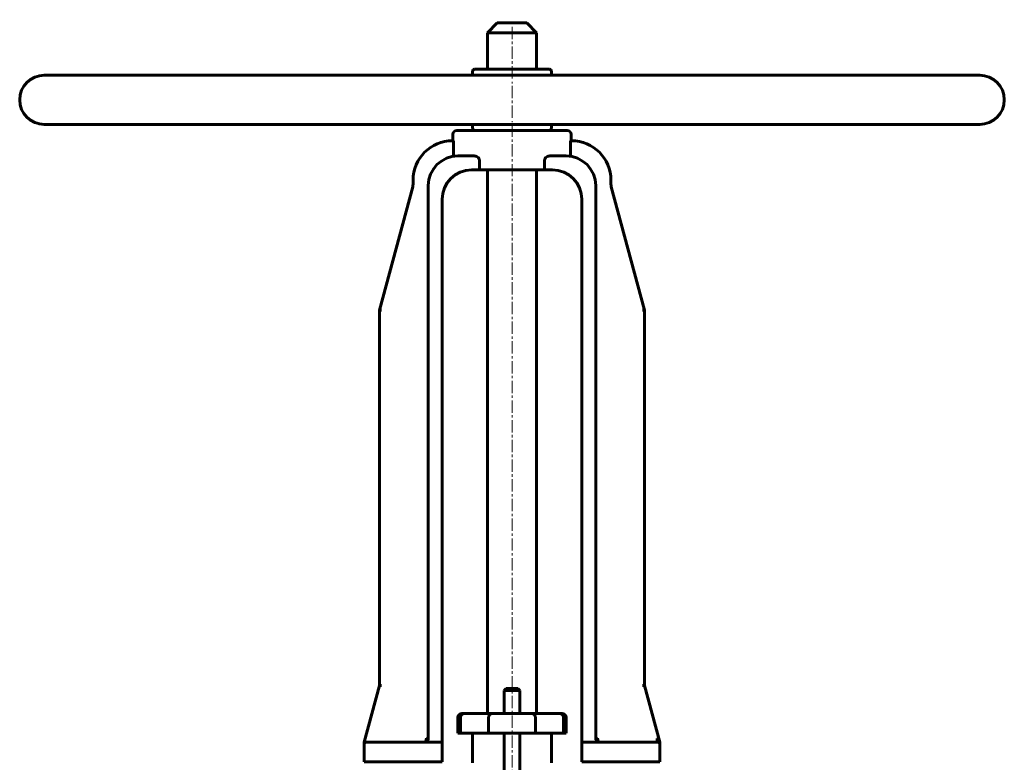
# Model space of a CAD drawing. Header units: millimetres. Extents: x -300 to 300, y -568 to 570.
# Tile 4 of 4: x -300 to 300, y 117 to 570. Entities that reach past the tile are written whole.
import ezdxf

# ---------------------------------------------------------------- set-up
doc = ezdxf.new("R2010")
doc.units = ezdxf.units.MM
doc.linetypes.add('K5LT_AXLED', pattern=[12, 7.5, -1.5, 1.5, -1.5])
doc.linetypes.add('K5LT_BASIC', pattern=[0])
doc.layers.add('Системный слой (1)', color=7, linetype='Continuous', true_color=0x6c6c6c)

# ---------------------------------------------------------------- blocks, each defined once
blk = doc.blocks.new('U1')
at = {"layer": 'Системный слой (1)', "color": 143, "linetype": 'K5LT_BASIC', "lineweight": 60, "true_color": 0x33acca}
for p, q in [((-53.39, 129.75), (-52.77, 129.83)), ((-52.77, 129.83), (-52.18, 130.08)), ((-52.18, 130.08), (-51.65, 130.5))]:
    blk.add_line(p, q, dxfattribs=at)
blk = doc.blocks.new('U4')
at = {"layer": 'Системный слой (1)', "color": 143, "linetype": 'K5LT_BASIC', "lineweight": 60, "true_color": 0x33acca}
for p, q in [((-53.39, 129.75), (-78, 129.75)), ((-42.59, 129.75), (-53.39, 129.75))]:
    blk.add_line(p, q, dxfattribs=at)
blk = doc.blocks.new('U8')
at = {"layer": 'Системный слой (1)', "color": 143, "linetype": 'K5LT_BASIC', "lineweight": 60, "true_color": 0x33acca}
for p, q in [((52.5, 129.92), (52.08, 130.14)), ((52.94, 129.79), (52.5, 129.92)), ((53.39, 129.75), (52.94, 129.79))]:
    blk.add_line(p, q, dxfattribs=at)
blk = doc.blocks.new('U11')
at = {"layer": 'Системный слой (1)', "color": 143, "linetype": 'K5LT_BASIC', "lineweight": 60, "true_color": 0x33acca}
for p, q in [((53.39, 129.75), (42.59, 129.75)), ((78, 129.75), (53.39, 129.75)), ((53.39, 129.75), (53.39, 129.75))]:
    blk.add_line(p, q, dxfattribs=at)
blk = doc.blocks.new('U15')
at = {"layer": 'Системный слой (1)', "color": 143, "linetype": 'K5LT_BASIC', "lineweight": 60, "true_color": 0x33acca}
for p, q in [((0, 162.45), (-3.6, 162.45)), ((3.6, 162.45), (0, 162.45))]:
    blk.add_line(p, q, dxfattribs=at)
blk = doc.blocks.new('U16')
at = {"layer": 'Системный слой (1)', "color": 143, "linetype": 'K5LT_BASIC', "lineweight": 60, "true_color": 0x33acca}
for p, q in [((-53.39, 129.75), (-52.75, 129.84)), ((-52.75, 129.84), (-52.14, 130.11)), ((-52.14, 130.11), (-51.6, 130.55))]:
    blk.add_line(p, q, dxfattribs=at)
blk = doc.blocks.new('U20')
at = {"layer": 'Системный слой (1)', "color": 143, "linetype": 'K5LT_BASIC', "lineweight": 60, "true_color": 0x33acca}
for start, end in [(164.28666, 171.44884), (90.00023, 156.45811)]:
    blk.add_arc((-88.8, 128.55), 1.2, start, end, dxfattribs=at)
blk = doc.blocks.new('U44')
at = {"layer": 'Системный слой (1)', "color": 143, "linetype": 'K5LT_BASIC', "lineweight": 60, "true_color": 0x33acca}
for p, q in [((0, 567.75), (-9, 567.75)), ((9, 567.75), (0, 567.75))]:
    blk.add_line(p, q, dxfattribs=at)

msp = doc.modelspace()

# ---------------------------------------------------------------- linework, layer by layer
at = {"layer": 'Системный слой (1)', "color": 143, "linetype": 'K5LT_BASIC', "lineweight": 60, "true_color": 0x33acca}
for p, q in [((-9, 567.75), (-15, 561.75)), ((9, 567.75), (15, 561.75)), ((-15, 539.55), (-15, 561.75)), ((-15, 561.75), (0, 561.75)), ((0, 561.75), (15, 561.75)), ((15, 539.55), (15, 561.75)), ((285, 535.95), (-285, 535.95)), ((-24, 535.95), (-24, 538.35)), ((22.8, 539.55), (-22.8, 539.55)), ((24, 535.95), (24, 538.35)), ((285, 505.95), (-285, 505.95)), ((-24, 503.55), (-24, 505.95)), ((24, 503.55), (24, 505.95)), ((-36, 496.06), (-36, 499.95)), ((33.6, 502.35), (-33.6, 502.35)), ((36, 496.06), (36, 499.95)), ((-35.82, 496.06), (-36.29, 496.06)), ((-35.68, 487.76), (-35.68, 494.86)), ((35.68, 494.86), (35.68, 487.76)), ((36.29, 496.06), (35.82, 496.06)), ((-23.11, 486.75), (-32.99, 486.75)), ((32.99, 486.75), (23.11, 486.75)), ((-19.9, 478.35), (-19.9, 484.35)), ((19.9, 484.35), (19.9, 478.35)), ((-24.59, 478.35), (-19.9, 478.35)), ((19.9, 478.35), (-19.9, 478.35)), ((-15, 147.15), (-15, 478.35)), ((15, 147.15), (15, 478.35)), ((19.9, 478.35), (24.59, 478.35)), ((-60.29, 472.06), (-60.29, 469.54)), ((-50.99, 132.15), (-50.99, 468.75)), ((50.99, 132.15), (50.99, 468.75)), ((60.29, 469.54), (60.29, 472.06)), ((-60.5, 467.98), (-80.75, 392.74)), ((80.75, 392.74), (60.5, 467.98)), ((-42.59, 129.75), (-42.59, 460.35)), ((42.59, 129.75), (42.59, 460.35)), ((-80.75, 164.14), (-80.75, 392.74)), ((-80.75, 392.74), (-79.5, 392.74)), ((79.5, 392.74), (80.75, 392.74)), ((80.75, 164.14), (80.75, 392.74)), ((-80.75, 164.14), (-90, 129.75)), ((-79.5, 164.14), (-80.75, 164.14)), ((-3.6, 162.45), (-4.8, 161.25)), ((3.6, 162.45), (4.8, 161.25)), ((79.5, 164.14), (80.75, 164.14)), ((90, 129.75), (80.75, 164.14)), ((-4.8, 161.25), (0, 161.25)), ((-4.8, 147.15), (-4.8, 161.25)), ((0, 161.25), (4.8, 161.25)), ((4.8, 147.15), (4.8, 161.25)), ((-33, 135.15), (-33, 144.75)), ((-31.32, 135.15), (-31.32, 144.75)), ((-29.06, 147.15), (-30.6, 147.15)), ((-11.97, 147.15), (-29.06, 147.15)), ((-14.24, 135.15), (-14.24, 144.75)), ((11.97, 147.15), (-11.97, 147.15)), ((29.06, 147.15), (11.97, 147.15)), ((14.24, 135.15), (14.24, 144.75)), ((30.6, 147.15), (29.06, 147.15)), ((31.32, 135.15), (31.32, 144.75)), ((33, 135.15), (33, 144.75)), ((-33, 135.15), (-31.32, 135.15)), ((-31.32, 135.15), (-14.24, 135.15)), ((-24, 117.15), (-24, 135.15)), ((-14.24, 135.15), (14.24, 135.15)), ((-4.8, 105.75), (-4.8, 135.15)), ((4.8, 105.75), (4.8, 135.15)), ((14.24, 135.15), (31.32, 135.15)), ((24, 117.15), (24, 135.15)), ((31.32, 135.15), (33, 135.15)), ((-90, 129.75), (-90, 129.36)), ((-90, 129.36), (-90, 128.55)), ((-90, 117.75), (-90, 128.55)), ((-78, 129.75), (-88.8, 129.75)), ((-78, 129.75), (-88.11, 129.75)), ((-42.59, 128.55), (-42.59, 129.75)), ((-42.59, 117.75), (-42.59, 128.55)), ((42.59, 129.75), (42.59, 128.55)), ((42.59, 117.75), (42.59, 128.55)), ((88.11, 129.75), (78, 129.75)), ((88.8, 129.75), (78, 129.75)), ((90, 129.38), (90, 129.75)), ((90, 128.55), (90, 129.38)), ((90, 117.75), (90, 128.55)), ((-90, 117.75), (-78, 117.75)), ((-78, 117.75), (-42.59, 117.75)), ((42.59, 117.75), (78, 117.75)), ((78, 117.75), (90, 117.75))]:
    msp.add_line(p, q, dxfattribs=at)
at = {"layer": 'Системный слой (1)', "color": 30, "linetype": 'K5LT_AXLED', "lineweight": 18, "true_color": 0xff8000}
for p, q in [((0, 533.95), (0, 569.75)), ((0, 509.95), (0, 531.95)), ((0, 102.36), (0, 507.95))]:
    msp.add_line(p, q, dxfattribs=at)
at = {"layer": 'Системный слой (1)', "color": 143, "linetype": 'K5LT_BASIC', "lineweight": 60, "true_color": 0x33acca}
for centre, radius, start, end in [((-285, 520.95), 15, 90, 270), ((-22.8, 538.35), 1.2, 90, 180), ((22.8, 538.35), 1.2, 0, 90), ((285, 520.95), 15, 270, 90), ((-33.6, 499.95), 2.4, 90, 180), ((-22.8, 503.55), 1.2, 180, 270), ((22.8, 503.55), 1.2, 270, 0), ((33.6, 499.95), 2.4, 0, 90), ((-36.29, 472.06), 24, 90, 180), ((36.29, 472.06), 24, 0, 90), ((-32.99, 468.75), 18, 90, 180), ((32.99, 468.75), 18, 0, 90), ((-24.59, 460.35), 18, 90, 180), ((24.59, 460.35), 18, 0, 90), ((-66.29, 469.54), 6, 344.93922, 0), ((66.29, 469.54), 6, 180, 195.06078), ((-30.6, 144.75), 2.4, 90, 180), ((30.6, 144.75), 2.4, 0, 90), ((-53.39, 132.15), 2.4, 270, 0), ((-53.39, 132.15), 2.4, 270, 0), ((53.39, 132.15), 2.4, 180, 270), ((-88.8, 128.55), 1.2, 90, 180), ((53.39, 132.15), 2.4, 208.3186, 223.27418), ((88.8, 128.55), 1.2, 0, 90), ((88.8, 128.55), 1.2, 25.67357, 90)]:
    msp.add_arc(centre, radius, start, end, dxfattribs=at)
for points, knots in [([(-35.82, 496.06), (-35.8, 496.06), (-35.79, 496.03), (-35.75, 495.9), (-35.74, 495.81), (-35.71, 495.6), (-35.7, 495.46), (-35.68, 495.17), (-35.68, 495.01), (-35.68, 494.86)], [-0.1511762, -0.1511762, -0.1511762, -0.1511762, -0.113255, -0.113255, -0.0753338, -0.0753338, -0.0376669, -0.0376669, 0, 0, 0, 0]), ([(35.68, 494.86), (35.68, 495.01), (35.68, 495.17), (35.7, 495.46), (35.71, 495.6), (35.74, 495.81), (35.75, 495.9), (35.79, 496.03), (35.8, 496.06), (35.82, 496.06)], [0, 0, 0, 0, 0.0376669, 0.0376669, 0.0753338, 0.0753338, 0.113255, 0.113255, 0.1511762, 0.1511762, 0.1511762, 0.1511762]), ([(-35.68, 487.76), (-35.68, 487.76), (-35.68, 487.75), (-35.68, 487.59), (-35.67, 487.44), (-35.66, 487.15), (-35.65, 487.02), (-35.61, 486.81), (-35.6, 486.72), (-35.55, 486.6), (-35.53, 486.57), (-35.5, 486.57), (-35.5, 486.57), (-35.5, 486.57)], [0.1601765, 0.1601765, 0.1601765, 0.1601765, 0.1609855, 0.1609855, 0.2003491, 0.2003491, 0.2389463, 0.2389463, 0.2771531, 0.2771531, 0.3157637, 0.3157637, 0.3185514, 0.3185514, 0.3185514, 0.3185514]), ([(-23.11, 486.75), (-22.72, 486.75), (-22.29, 486.68), (-21.45, 486.39), (-21.04, 486.17), (-20.49, 485.7), (-20.29, 485.47), (-20.07, 485.08), (-20, 484.94), (-19.92, 484.65), (-19.9, 484.5), (-19.9, 484.35)], [-0.4077034, -0.4077034, -0.4077034, -0.4077034, -0.2800393, -0.2800393, -0.1523753, -0.1523753, -0.0761876, -0.0761876, -0.0380938, -0.0380938, 0, 0, 0, 0]), ([(19.9, 484.35), (19.9, 484.5), (19.92, 484.65), (20, 484.94), (20.07, 485.08), (20.29, 485.47), (20.49, 485.7), (21.04, 486.17), (21.45, 486.39), (22.29, 486.68), (22.72, 486.75), (23.11, 486.75)], [0, 0, 0, 0, 0.0380938, 0.0380938, 0.0761876, 0.0761876, 0.1523753, 0.1523753, 0.2800393, 0.2800393, 0.4077034, 0.4077034, 0.4077034, 0.4077034]), ([(35.5, 486.57), (35.52, 486.57), (35.54, 486.59), (35.59, 486.7), (35.61, 486.78), (35.64, 486.98), (35.65, 487.11), (35.67, 487.38), (35.68, 487.54), (35.68, 487.71), (35.68, 487.74), (35.68, 487.76)], [0.3191428, 0.3191428, 0.3191428, 0.3191428, 0.3563527, 0.3563527, 0.3948136, 0.3948136, 0.4329937, 0.4329937, 0.4716812, 0.4716812, 0.4775582, 0.4775582, 0.4775582, 0.4775582]), ([(-29.06, 147.15), (-29.19, 147.15), (-29.42, 147.13), (-29.73, 147.05), (-30.04, 146.92), (-30.28, 146.78), (-30.51, 146.6), (-30.72, 146.39), (-30.94, 146.1), (-31.08, 145.83), (-31.16, 145.64), (-31.23, 145.44), (-31.3, 145.15), (-31.32, 144.89), (-31.32, 144.75)], [0, 0, 0, 0, 1.747089, 2.831462, 4.110459, 5.821747, 6.351796, 7.755478, 9.474715, 10.806267, 11.36414, 11.94473, 13.288379, 15, 15, 15, 15]), ([(-11.97, 147.15), (-12.11, 147.15), (-12.32, 147.13), (-12.62, 147.05), (-12.85, 146.97), (-13.14, 146.82), (-13.41, 146.62), (-13.65, 146.37), (-13.86, 146.09), (-14.04, 145.75), (-14.17, 145.36), (-14.23, 145.04), (-14.24, 144.83), (-14.24, 144.75)], [0, 0, 0, 0, 1.663617, 2.49144, 3.601057, 4.532056, 6.34184, 7.354231, 8.53795, 10.370024, 11.69622, 13.053525, 14, 14, 14, 14]), ([(11.97, 147.15), (12.11, 147.15), (12.32, 147.13), (12.62, 147.05), (12.85, 146.97), (13.14, 146.82), (13.41, 146.62), (13.65, 146.37), (13.86, 146.09), (14.04, 145.75), (14.17, 145.36), (14.23, 145.04), (14.24, 144.83), (14.24, 144.75)], [0, 0, 0, 0, 1.663617, 2.49144, 3.601057, 4.532056, 6.34184, 7.354231, 8.53795, 10.370024, 11.69622, 13.053525, 14, 14, 14, 14]), ([(29.06, 147.15), (29.19, 147.15), (29.42, 147.13), (29.73, 147.05), (30.04, 146.92), (30.28, 146.78), (30.51, 146.6), (30.72, 146.39), (30.94, 146.1), (31.08, 145.83), (31.16, 145.64), (31.23, 145.44), (31.3, 145.15), (31.32, 144.89), (31.32, 144.75)], [0, 0, 0, 0, 1.747089, 2.831462, 4.110459, 5.821747, 6.351796, 7.755478, 9.474715, 10.806267, 11.36414, 11.94473, 13.288379, 15, 15, 15, 15]), ([(-52.19, 132.15), (-52.19, 132.06), (-52.19, 131.94), (-52.2, 131.78), (-52.21, 131.63), (-52.23, 131.48), (-52.26, 131.33), (-52.28, 131.2), (-52.31, 131.07), (-52.35, 130.92), (-52.39, 130.8), (-52.44, 130.68), (-52.48, 130.56), (-52.54, 130.45), (-52.6, 130.34), (-52.65, 130.25), (-52.71, 130.16), (-52.78, 130.08), (-52.84, 130.02), (-52.91, 129.95), (-52.96, 129.9), (-53.01, 129.87), (-53.06, 129.84), (-53.12, 129.81), (-53.2, 129.78), (-53.26, 129.76), (-53.33, 129.75), (-53.37, 129.75), (-53.39, 129.75)], [0, 0, 0, 0, 2.094555, 2.792591, 3.694822, 5.585148, 6.487387, 7.303618, 8.785792, 9.860102, 11.020096, 12.201538, 13.179058, 14.621657, 15.738759, 16.884419, 18.044464, 19.204425, 20.282119, 21.280966, 22.663068, 23.123043, 23.58118, 25.304948, 25.700409, 27.485844, 28.11415, 29, 29, 29, 29]), ([(53.39, 129.75), (53.31, 129.75), (53.19, 129.77), (53.04, 129.85), (52.92, 129.94), (52.8, 130.05), (52.68, 130.2), (52.59, 130.36), (52.5, 130.52), (52.43, 130.7), (52.36, 130.9), (52.3, 131.14), (52.24, 131.4), (52.21, 131.66), (52.19, 131.91), (52.19, 132.07), (52.19, 132.15)], [0, 0, 0, 0, 2.075746, 3.170221, 4.33994, 5.547264, 6.755283, 7.926207, 8.9845, 9.967472, 11.027056, 12.237449, 13.598649, 14.883246, 15.865773, 17, 17, 17, 17]), ([(90, 129.38), (89.96, 129.48), (89.92, 129.6), (89.86, 129.76), (89.82, 129.88), (89.78, 129.98), (89.75, 130.07), (89.7, 130.2), (89.64, 130.33), (89.56, 130.49), (89.49, 130.65), (89.39, 130.85), (89.27, 131.05), (89.16, 131.24), (89.06, 131.38), (89, 131.46), (88.96, 131.52), (88.9, 131.59), (88.83, 131.68), (88.74, 131.77), (88.66, 131.84), (88.6, 131.89), (88.55, 131.93), (88.49, 131.97), (88.43, 132.01), (88.39, 132.03), (88.37, 132.03)], [0, 0, 0, 0, 1.542376, 2.230253, 3.388858, 4.082152, 4.472241, 5.363158, 6.967986, 7.548142, 9.459655, 10.839208, 13.013427, 15.207225, 16.661808, 17.381889, 18.094029, 18.801554, 20.157119, 21.428396, 22.601592, 23.693515, 24.211731, 25.193265, 26.117185, 27, 27, 27, 27]), ([(88.8, 129.75), (88.78, 129.75), (88.72, 129.78), (88.65, 129.88), (88.6, 130.02), (88.57, 130.14), (88.53, 130.27), (88.5, 130.43), (88.46, 130.65), (88.43, 130.95), (88.4, 131.28), (88.38, 131.65), (88.37, 131.89), (88.37, 132.03)], [0, 0, 0, 0, 1.60471, 3.466166, 4.42888, 5.326036, 6.15721, 7.046059, 8.180322, 9.572968, 11.122017, 12.386276, 14, 14, 14, 14]), ([(-51.28, 131), (-51.27, 131.02), (-51.26, 131.04), (-51.24, 131.09), (-51.22, 131.12), (-51.19, 131.19), (-51.17, 131.22), (-51.15, 131.27), (-51.15, 131.28), (-51.14, 131.31), (-51.13, 131.33), (-51.12, 131.36), (-51.12, 131.37), (-51.11, 131.39), (-51.11, 131.4), (-51.11, 131.4)], [0.638834, 0.638834, 0.638834, 0.638834, 1.916503, 1.916503, 4.316503, 4.316503, 6.716503, 6.716503, 7.727416, 7.727416, 8.722907, 8.722907, 9.718399, 9.718399, 10.097258, 10.097258, 10.097258, 10.097258]), ([(-51.26, 131.04), (-51.25, 131.06), (-51.24, 131.08), (-51.22, 131.13), (-51.2, 131.16), (-51.17, 131.22), (-51.16, 131.25), (-51.15, 131.29), (-51.14, 131.3), (-51.14, 131.31), (-51.14, 131.32), (-51.13, 131.33), (-51.13, 131.34), (-51.12, 131.36), (-51.11, 131.38), (-51.11, 131.4), (-51.1, 131.41), (-51.1, 131.42)], [0.750417, 0.750417, 0.750417, 0.750417, 2.25125, 2.25125, 4.769671, 4.769671, 7.288091, 7.288091, 7.855827, 7.855827, 8.25106, 8.25106, 8.883413, 8.883413, 10.069076, 10.069076, 10.675547, 10.675547, 10.675547, 10.675547])]:
    msp.add_open_spline(points, degree=3, knots=knots, dxfattribs=at)

# ---------------------------------------------------------------- block references
at = {"layer": 'Системный слой (1)'}
for name in ['U44', 'U15', 'U20', 'U4', 'U16', 'U1', 'U11', 'U8']:
    msp.add_blockref(name, (0, 0), dxfattribs=at)

doc.saveas('drawing.dxf')
